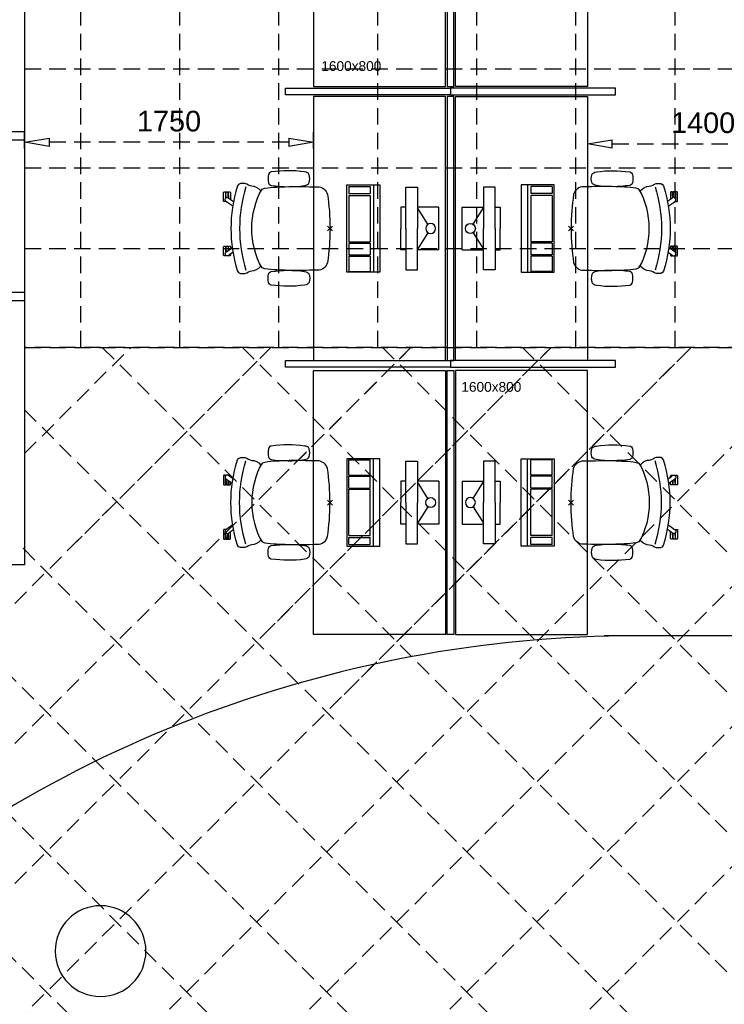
# Model space of a CAD drawing. Header units: millimetres. Extents: x 274596 to 660162, y 141333 to 298920.
# Tile 148 of 165: x 597682 to 601950, y 164143 to 170107. Entities that reach past the tile are written whole.
import ezdxf

# ---------------------------------------------------------------- set-up
doc = ezdxf.new("R2010")
doc.units = ezdxf.units.MM
doc.header["$LTSCALE"] = 400
doc.header["$PDMODE"] = 3
doc.header["$PDSIZE"] = 15
doc.linetypes.add('HIDDEN', pattern=[0.375, 0.25, -0.125])
for name, color, linetype in [('-gd', 2, 'Continuous'), ('-ve', 2, 'HIDDEN'), ('inlay', 6, 'Continuous'), ('inr', 4, 'Continuous'), ('plafond', 255, 'HIDDEN'), ('plat', 5, 'Continuous'), ('sona-s008_ip0', 7, 'Continuous'), ('symbol', 1, 'Continuous'), ('timmerwerk-ge', 150, 'Continuous')]:
    doc.layers.add(name, color=color, linetype=linetype)
doc.layers.add('mat-beton (ihwg)', color=5, linetype='Continuous', lineweight=25)
doc.styles.add('Arial', font='arial.ttf', dxfattribs={"height": 211.666667})
doc.styles.get("Standard").update_dxf_attribs({"font": 'arial.ttf'})
doc.dimstyles.new('CAL-N1-050-25', dxfattribs={"dimscale": 50, "dimtxt": 2.5, "dimasz": 3, "dimexe": 1.5, "dimexo": 0, "dimgap": 0.3, "dimtad": 0, "dimdec": 4, "dimrnd": 1, "dimdsep": 46, "dimtxsty": 'Standard', "dimblk": 'CLOSED', "dimcen": 0, "dimdle": 1.25, "dimclrt": 249, "dimadec": 0, "dimazin": 0, "dimtfac": 0.9, "dimtdec": 4, "dimtix": 1, "dimtmove": 0, "dimatfit": 3, "dimldrblk": 'CLOSED', "dimfxl": 1, "dimtvp": 1, "dimtolj": 1, "dimtzin": 0, "dimarcsym": 0})

# ---------------------------------------------------------------- blocks, each defined once
blk = doc.blocks.new('Kolom O 550')
at = {"layer": 'mat-beton (ihwg)', "lineweight": 25}
blk.add_circle((0, 0), 275, dxfattribs=at)
blk = doc.blocks.new('SONA-S008_B2')
at = {"layer": '-gd'}
blk.add_open_spline([(-253, -509.5), (-87.8, -560.2), (87.8, -560.2), (253, -509.5)], degree=3, dxfattribs=at)
for points in [[(-206.6, -15.8), (-79.4, 5.3), (79.6, 5.3), (206.6, -15.8)], [(-253, -73.9), (-253.4, -51.6), (-233.1, -20.2), (-206.6, -15.8)], [(206.6, -15.8), (233.1, -20.2), (253.4, -51.6), (253, -73.9)], [(-253, -272.1), (-257.1, -206.8), (-252.1, -139.2), (-253, -73.9)], [(253, -73.9), (252.1, -139.2), (257.1, -206.8), (253, -272.1)], [(-342.5, -153.6), (-353.5, -221.1), (-351.5, -287.6), (-342.5, -355.4)], [(-325.3, -126.1), (-337, -131.7), (-340.4, -140.8), (-342.5, -153.6)], [(-277.9, -126.1), (-287.8, -121.3), (-315.3, -121.3), (-325.3, -126.1)], [(-260.7, -153.6), (-262.7, -140.8), (-266.2, -131.7), (-277.9, -126.1)], [(-260.7, -355.4), (-251.6, -287.6), (-249.7, -221.1), (-260.7, -153.6)], [(260.6, -355.4), (251.6, -287.6), (249.7, -221.1), (260.6, -153.6)], [(260.6, -153.6), (262.7, -140.8), (266.2, -131.7), (277.9, -126.1)], [(277.9, -126.1), (287.8, -121.3), (315.3, -121.3), (325.3, -126.1)], [(325.3, -126.1), (337, -131.7), (340.4, -140.8), (342.5, -153.6)], [(342.5, -153.6), (353.4, -221.1), (351.5, -287.6), (342.5, -355.4)], [(-238.9, -411.5), (-253, -365.7), (-250.2, -318.7), (-253, -272.1)], [(253, -272.1), (250.2, -318.7), (253, -365.7), (238.9, -411.5)], [(251.9, -297.7), (252.9, -297.4), (253.8, -297.1), (254.7, -296.8)], [(-342.5, -355.4), (-341.5, -363), (-333.6, -369.9), (-326.1, -371.8)], [(-277, -371.8), (-269.5, -369.9), (-261.7, -363), (-260.7, -355.4)], [(-250.7, -332.5), (-253.1, -331.7), (-255.4, -330.9), (-257.6, -330.2)], [(-255.2, -303.9), (-254.1, -304.3), (-252.9, -304.7), (-251.7, -305.1)], [(256.9, -323.2), (255, -323.8), (253.1, -324.4), (251, -325.1)], [(277, -371.8), (269.5, -369.9), (261.7, -363), (260.6, -355.4)], [(342.5, -355.4), (341.5, -363), (333.6, -369.9), (326.1, -371.8)], [(-326.1, -371.8), (-310.3, -375.7), (-292.8, -375.7), (-277, -371.8)], [(238.9, -411.5), (95.4, -494.5), (-95.5, -494.5), (-238.9, -411.5)], [(326.1, -371.8), (310.3, -375.7), (292.8, -375.7), (277, -371.8)], [(-255.5, -473.7), (-255.4, -489), (-270.3, -500.1), (-272.1, -515.2)], [(-227.3, -418.1), (-247.1, -436.6), (-255.7, -455.2), (-255.5, -473.7)], [(255.5, -473.7), (255.7, -455.2), (247.1, -436.6), (227.3, -418.1)], [(272.1, -515.2), (270.3, -500.1), (255.4, -489), (255.5, -473.7)], [(-272.1, -515.2), (-274.4, -533.8), (-273.7, -555.7), (-258.6, -560.1)], [(258.6, -560.1), (273.7, -555.6), (274.4, -533.8), (272.1, -515.2)], [(-258.6, -560.1), (-77.4, -613.6), (78.8, -613.6), (258.6, -560.1)], [(-185.5, -615.4), (-185.5, -615.4), (-176.5, -602.9), (-162.6, -583.8)], [(-134.5, -588.9), (-152.4, -613.6), (-164.7, -630.5), (-164.7, -630.5)], [(143.1, -630.4), (143.1, -630.4), (131.8, -614.9), (115.2, -592)], [(143.7, -587.5), (156, -604.4), (163.9, -615.2), (163.9, -615.2)], [(-222.5, -641.1), (-222.5, -641.1), (-222.4, -632.9), (-222.4, -632.9)], [(-218.8, -644.8), (-220.8, -644.8), (-222.5, -643.1), (-222.5, -641.1)], [(-222.4, -606.9), (-222.4, -604.9), (-220.7, -603.3), (-218.7, -603.3)], [(-222.4, -615.1), (-222.4, -615.1), (-222.4, -606.9), (-222.4, -606.9)], [(-218.8, -615.1), (-218.8, -615.1), (-222.4, -615.1), (-222.4, -615.1)], [(-222.4, -629.9), (-222.4, -629.9), (-222.4, -618.1), (-222.4, -618.1)], [(-222.4, -618.1), (-222.4, -618.1), (-198.5, -618.1), (-198.5, -618.1)], [(-198.6, -630), (-198.6, -630), (-222.4, -629.9), (-222.4, -629.9)], [(-222.4, -632.9), (-222.4, -632.9), (-218.8, -632.9), (-218.8, -632.9)], [(-198.5, -615.1), (-198.5, -615.1), (-218.8, -615.1), (-218.8, -615.1)], [(-218.8, -632.9), (-218.8, -632.9), (-198.6, -633), (-198.6, -633)], [(-166.5, -644.9), (-166.5, -644.9), (-218.8, -644.8), (-218.8, -644.8)], [(-218.7, -603.3), (-218.7, -603.3), (-192, -603.3), (-176.8, -603.3)], [(-198.6, -633), (-198.6, -633), (-198.6, -630), (-198.6, -630)], [(-198.6, -630), (-198.6, -630), (-186.7, -630), (-186.7, -630)], [(-198.6, -633), (-198.6, -633), (-186.7, -633), (-186.7, -633)], [(-198.5, -618.1), (-198.5, -618.1), (-198.5, -615.1), (-198.5, -615.1)], [(-198.5, -615.1), (-198.5, -615.1), (-186.7, -615.2), (-186.7, -615.2)], [(-198.5, -618.1), (-198.5, -618.1), (-189.1, -618.2), (-187.1, -618.2)], [(-182.7, -633.4), (-188.4, -629.2), (-189.7, -621.1), (-185.5, -615.4)], [(-185.4, -615.2), (-186.2, -615.2), (-186.7, -615.2), (-186.7, -615.2)], [(-186.7, -615.2), (-186.7, -615.2), (-186.7, -616.4), (-186.7, -617.3)], [(-185.9, -630), (-186.4, -630), (-186.7, -630), (-186.7, -630)], [(-186.7, -630), (-186.7, -630), (-186.7, -633), (-186.7, -633)], [(-186.7, -633), (-186.7, -633), (-185.3, -633), (-183.1, -633)], [(-164.7, -630.5), (-168.8, -636.2), (-176.9, -637.5), (-182.7, -633.4)], [(-182.7, -633.4), (-182.7, -633.4), (-182.7, -633.4), (-182.7, -633.4)], [(-167.1, -633), (-166.7, -633), (-166.5, -633), (-166.5, -633)], [(-166.5, -633), (-166.5, -633), (-162.9, -633.1), (-162.9, -633.1)], [(-162.9, -641.3), (-162.9, -643.3), (-164.5, -644.9), (-166.5, -644.9)], [(-162.8, -630.1), (-162.8, -630.1), (-163.4, -630.1), (-164.4, -630)], [(-162.9, -633.1), (-162.9, -633.1), (-162.9, -641.3), (-162.9, -641.3)], [(-162.8, -628), (-162.8, -629.2), (-162.8, -630.1), (-162.8, -630.1)], [(106.4, -606.6), (106.4, -604.6), (108, -603), (110, -603)], [(106.4, -614.8), (106.4, -614.8), (106.4, -606.6), (106.4, -606.6)], [(110.1, -614.8), (110.1, -614.8), (106.4, -614.8), (106.4, -614.8)], [(106.4, -629.7), (106.4, -629.7), (106.4, -617.8), (106.4, -617.8)], [(106.4, -617.8), (106.4, -617.8), (130.3, -617.8), (130.3, -617.8)], [(130.3, -629.6), (130.3, -629.6), (106.4, -629.7), (106.4, -629.7)], [(106.4, -640.9), (106.4, -640.9), (106.4, -632.7), (106.4, -632.7)], [(106.4, -632.7), (106.4, -632.7), (110.1, -632.7), (110.1, -632.7)], [(110.1, -644.5), (108.1, -644.5), (106.5, -642.9), (106.4, -640.9)], [(110, -603), (110, -603), (115.6, -603), (123.1, -603)], [(130.3, -614.8), (130.3, -614.8), (110.1, -614.8), (110.1, -614.8)], [(110.1, -632.7), (110.1, -632.7), (130.3, -632.6), (130.3, -632.6)], [(162.4, -644.4), (162.4, -644.4), (110.1, -644.5), (110.1, -644.5)], [(130.3, -617.8), (130.3, -617.8), (130.3, -614.8), (130.3, -614.8)], [(130.3, -614.8), (130.3, -614.8), (130.9, -614.8), (131.7, -614.8)], [(130.3, -617.8), (130.3, -617.8), (131.9, -617.8), (133.9, -617.8)], [(130.3, -632.6), (130.3, -632.6), (130.3, -629.6), (130.3, -629.6)], [(130.3, -629.6), (130.3, -629.6), (142.1, -629.6), (142.1, -629.6)], [(130.3, -632.6), (130.3, -632.6), (142.2, -632.6), (142.2, -632.6)], [(142.5, -629.6), (142.3, -629.6), (142.1, -629.6), (142.1, -629.6)], [(142.1, -629.6), (142.1, -629.6), (142.2, -632.6), (142.2, -632.6)], [(142.2, -632.6), (142.2, -632.6), (143.3, -632.6), (145.1, -632.6)], [(161.1, -633.2), (155.3, -637.4), (147.2, -636.1), (143.1, -630.4)], [(154.9, -602.9), (159.4, -602.9), (162.3, -602.9), (162.3, -602.9)], [(163.9, -615.2), (168.1, -621), (166.8, -629.1), (161.1, -633.2)], [(161.1, -633.2), (161.1, -633.2), (161.1, -633.2), (161.1, -633.2)], [(161.8, -632.6), (162.2, -632.6), (162.4, -632.6), (162.4, -632.6)], [(162.3, -602.9), (164.4, -602.9), (166, -604.6), (166, -606.6)], [(162.4, -632.6), (162.4, -632.6), (166, -632.6), (166, -632.6)], [(166, -640.8), (166, -642.8), (164.4, -644.4), (162.4, -644.4)], [(166, -614.8), (166, -614.8), (164.6, -614.8), (163.5, -614.8)], [(166, -629.6), (166, -629.6), (165.4, -629.6), (164.4, -629.6)], [(165.3, -617.8), (165.8, -617.8), (166, -617.8), (166, -617.8)], [(166, -606.6), (166, -606.6), (166, -614.8), (166, -614.8)], [(166, -617.8), (166, -617.8), (166, -618.6), (166, -619.9)], [(166, -625.7), (166, -627.8), (166, -629.6), (166, -629.6)], [(166, -632.6), (166, -632.6), (166, -640.8), (166, -640.8)]]:
    blk.add_open_spline(points, degree=3)
at = {"layer": 'sona-s008_ip0'}
blk.add_point((0, 0), dxfattribs=at)
blk = doc.blocks.new('SYMB-CMP4_B2')
for p, q in [((-130, 558.1), (130, 558.1)), ((-130, 558.1), (-130, 428.1)), ((130, 558.1), (130, 428.1)), ((-25.3, 491.9), (-125, 428.1)), ((25.3, 491.9), (125, 428.1)), ((-250, 358.1), (-250, 428.1)), ((-250, 428.1), (0, 428.1)), ((250, 428.1), (0, 428.1)), ((250, 358.1), (250, 428.1)), ((0, 358.1), (-250, 358.1)), ((-130, 358.1), (-130, 328.1)), ((0, 358.1), (250, 358.1)), ((130, 358.1), (130, 328.1)), ((-130, 328.1), (0, 328.1)), ((130, 328.1), (0, 328.1)), ((265, 200), (-265, 200)), ((-265, 200), (-265, 0)), ((265, 0), (265, 200)), ((265, 162.9), (-265, 162.9)), ((-166.8, 141.5), (-259.7, 141.5)), ((-259.7, 12.9), (-259.7, 141.5)), ((-166.8, 12.9), (-166.8, 141.5)), ((-88, 141.5), (-159.1, 141.5)), ((-159.1, 12.9), (-159.1, 141.5)), ((-88, 12.9), (-88, 141.5)), ((200.4, 141.5), (-81.5, 141.5)), ((-81.5, 12.9), (-81.5, 141.5)), ((200.4, 12.9), (200.4, 141.5)), ((254.7, 141.5), (212.3, 141.5)), ((212.3, 12.9), (212.3, 141.5)), ((254.7, 12.9), (254.7, 141.5)), ((-265, 0), (265, 0)), ((-166.8, 12.9), (-259.7, 12.9)), ((-88, 12.9), (-159.1, 12.9)), ((200.4, 12.9), (-81.5, 12.9)), ((254.7, 12.9), (212.3, 12.9))]:
    blk.add_line(p, q)
blk.add_circle((0, 508.1), 30)
blk = doc.blocks.new('_CLOSED')
at = {"color": 0, "linetype": 'ByBlock'}
for p, q in [((-1, 0.167), (0, 0)), ((-1, 0.167), (-1, -0.167)), ((0, 0), (-1, -0.167))]:
    blk.add_line(p, q, dxfattribs=at)
blk = doc.blocks.new('*D1736')
at = {"layer": '-ve', "color": 0, "lineweight": -2, "transparency": 16777216}
for p, q in [((160692.3, 26376.9), (160692.3, 26208.7)), ((162092.3, 26376.9), (162092.3, 26208.7)), ((160842.3, 26283.7), (161942.3, 26283.7))]:
    blk.add_line(p, q, dxfattribs=at)
at = {"layer": 'Defpoints', "color": 0, "transparency": 16777216}
for p in [(160692.3, 26376.9), (162092.3, 26376.9), (162092.3, 26283.7)]:
    blk.add_point(p, dxfattribs=at)
at = {"layer": '-ve', "color": 0, "lineweight": -2, "transparency": 16777216, "xscale": 150, "yscale": 150, "zscale": 150, "rotation": 180}
blk.add_blockref('_CLOSED', (160692.3, 26283.7), dxfattribs=at)
at = {"layer": '-ve', "color": 0, "lineweight": -2, "transparency": 16777216, "xscale": 150, "yscale": 150, "zscale": 150}
blk.add_blockref('_CLOSED', (162092.3, 26283.7), dxfattribs=at)
at = {"layer": '-ve', "color": 249, "transparency": 16777216, "insert": (161392.3, 26411.3), "char_height": 125, "attachment_point": 5}
blk.add_mtext('\\A1;1400', dxfattribs=at)
blk = doc.blocks.new('*D1737')
at = {"layer": '-ve', "color": 0, "lineweight": -2, "transparency": 16777216}
for p, q in [((157282.3, 26255.8), (157282.3, 26368.6)), ((159032.3, 26255.8), (159032.3, 26368.6)), ((158882.3, 26293.6), (157432.3, 26293.6))]:
    blk.add_line(p, q, dxfattribs=at)
at = {"layer": 'Defpoints', "color": 0, "transparency": 16777216}
for p in [(157282.3, 26293.6), (157282.3, 26255.8), (159032.3, 26255.8)]:
    blk.add_point(p, dxfattribs=at)
at = {"layer": '-ve', "color": 0, "lineweight": -2, "transparency": 16777216, "xscale": 150, "yscale": 150, "zscale": 150}
for p, rotation in [((157282.3, 26293.6), 179.9999999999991), ((159032.3, 26293.6), 359.9999999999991)]:
    blk.add_blockref('_CLOSED', p, dxfattribs=dict(at, rotation=rotation))
at = {"layer": '-ve', "color": 249, "transparency": 16777216, "insert": (158157.3, 26421.2), "char_height": 125, "attachment_point": 5}
blk.add_mtext('\\A1;1750', dxfattribs=at)
blk = doc.blocks.new('plat02')
at = {"layer": 'inlay'}
blk.add_line((27120, 10038.78315), (25820, 10038.78315), dxfattribs=at)
blk.add_arc((26020, 2578.78315), 7460, 90, 132.271472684, dxfattribs=at)
at = {"layer": 'inr'}
for points in [[(24860, 13366.10944), (24860, 14966.10944), (24060, 14966.10944), (24060, 13366.10944)], [(24870, 14966.10944), (24870, 13366.10944), (24910, 13366.10944), (24910, 14966.10944)], [(24920, 13366.10944), (24920, 14966.10944), (25720, 14966.10944), (25720, 13366.10944)], [(23890, 13356.10944), (24890, 13356.10944), (24890, 13316.10944), (23890, 13316.10944)], [(24860, 11706.10944), (24860, 13306.10944), (24060, 13306.10944), (24060, 11706.10944)], [(24870, 13306.10944), (24870, 11706.10944), (24910, 11706.10944), (24910, 13306.10944)], [(25890, 13356.10944), (24890, 13356.10944), (24890, 13316.10944), (25890, 13316.10944)], [(24920, 11706.10944), (24920, 13306.10944), (25720, 13306.10944), (25720, 11706.10944)], [(23890, 11706.10944), (24890, 11706.10944), (24890, 11666.10944), (23890, 11666.10944)], [(25890, 11706.10944), (24890, 11706.10944), (24890, 11666.10944), (25890, 11666.10944)], [(24860, 11646.10944), (24860, 10046.10944), (24060, 10046.10944), (24060, 11646.10944)], [(24870, 10046.10944), (24870, 11646.10944), (24910, 11646.10944), (24910, 10046.10944)], [(24920, 11646.10944), (24920, 10046.10944), (25720, 10046.10944), (25720, 11646.10944)]]:
    blk.add_lwpolyline(points, close=True, dxfattribs=at)
at = {"layer": 'plat'}
for p, q in [((22310, 14168.78315), (22310, 10468.78315)), ((22210, 13093.78315), (22310, 13093.78315)), ((22210, 13043.78315), (22310, 13043.78315)), ((22310, 12118.78315), (22210, 12118.78315)), ((22310, 12068.78315), (22210, 12068.78315)), ((22310, 10468.78315), (19360, 10468.78315))]:
    blk.add_line(p, q, dxfattribs=at)
at = {"layer": 'plat', "lineweight": 0}
blk.add_circle((22770, 8128.78315), 275, dxfattribs=at)
blk.add_circle((22770, 8128.78315), 275, dxfattribs=at)
at = {"layer": 'inr'}
for p, rotation in [((24160, 12506.10944), 270), ((25620, 10846.10944), 90)]:
    blk.add_blockref('SONA-S008_B2', p, dxfattribs=dict(at, rotation=rotation))
at = {"layer": 'inr', "xscale": -1}
for p, rotation in [((25620, 12506.10944), 90), ((24160, 10846.10944), 270)]:
    blk.add_blockref('SONA-S008_B2', p, dxfattribs=dict(at, rotation=rotation))
at = {"layer": 'mat-beton (ihwg)', "color": 7, "xscale": -1}
blk.add_blockref('Kolom O 550', (22770, 8128.78315), dxfattribs=at)
at = {"layer": 'symbol', "xscale": -1}
for p, rotation in [((24261.4887, 12506.10944), 270), ((25518.5113, 10846.10944), 90)]:
    blk.add_blockref('SYMB-CMP4_B2', p, dxfattribs=dict(at, rotation=rotation))
at = {"layer": 'symbol'}
for p, rotation in [((25518.5113, 12506.10944), 90), ((24261.4887, 10846.10944), 270)]:
    blk.add_blockref('SYMB-CMP4_B2', p, dxfattribs=dict(at, rotation=rotation))
at = {"layer": 'plat', "style": 'Arial'}
for p in [(24107.17814, 13460.34479), (24955.41359, 11517.149)]:
    blk.add_text('1600x800', height=59.266667, dxfattribs=at).set_placement(p)
at = {"layer": '-ve'}
for p1, p2, distance, picture, middle in [((24060, 12990.41519), (22310, 12990.41519), -37.76067, '*D1737', (23185, 13155.81911)), ((25720, 13111.48989), (27120, 13111.48989), -93.23045, '*D1736', (26420, 13145.90268))]:
    dim = blk.add_aligned_dim(p1=p1, p2=p2, distance=distance, dimstyle='CAL-N1-050-25', dxfattribs=at)
    dim.commit()
    dim.dimension.update_dxf_attribs({"geometry": picture, "text_midpoint": middle, "insert": (-134972.26676, -13265.39602)})

msp = doc.modelspace()

# ---------------------------------------------------------------- linework, layer by layer
at = {"layer": 'plafond'}
for p, q in [((598051.74537, 168121.52899), (598051.74537, 171496.52899)), ((598651.74537, 168121.52899), (598651.74537, 171496.52899)), ((599251.74537, 168121.52899), (599251.74537, 171496.52899)), ((599851.74537, 168121.52899), (599851.74537, 171496.52899)), ((600451.74537, 168121.52899), (600451.74537, 171496.52899)), ((601051.74537, 168121.52899), (601051.74537, 171496.52899)), ((601651.74537, 168121.52899), (601651.74537, 171496.52899)), ((597711.74537, 169809.70865), (602521.74537, 169809.70865)), ((597711.74537, 169209.70865), (602521.74537, 169209.70865)), ((597711.74537, 168721.52899), (602521.74537, 168721.52899)), ((593091.59394, 162009.52899), (599203.59394, 168121.52899)), ((593940.12208, 162009.52899), (600052.12208, 168121.52899)), ((594788.65021, 162009.52899), (600900.65021, 168121.52899)), ((595637.17835, 162009.52899), (601749.17835, 168121.52899)), ((597711.74537, 167478.20856), (598355.0658, 168121.52899)), ((597711.74537, 167478.20856), (598355.0658, 168121.52899)), ((597988.90725, 166906.84231), (599203.59394, 168121.52899)), ((598182.76276, 168121.52899), (602521.74537, 163782.54639)), ((598601.23325, 166670.64017), (600052.12208, 168121.52899)), ((599031.2909, 168121.52899), (602521.74537, 164631.07452)), ((599159.69058, 166380.56936), (600900.65021, 168121.52899)), ((599646.69525, 166019.04589), (601749.17835, 168121.52899)), ((599879.81904, 168121.52899), (602521.74537, 165479.60266)), ((600728.34718, 168121.52899), (602675.35001, 166174.52616)), ((596680.70649, 162204.52899), (602521.74537, 168045.56788)), ((597711.74537, 167744.01825), (598961.43757, 166494.32605)), ((597711.74537, 167744.01825), (602521.74537, 162934.01825)), ((597529.23463, 162204.52899), (602521.74537, 167197.03974)), ((597702.70649, 166904.52899), (602402.70649, 162204.52899)), ((595257.12208, 166804.52899), (599857.12208, 162204.52899)), ((596105.65021, 166804.52899), (600705.65021, 162204.52899)), ((596954.17835, 166804.52899), (601554.17835, 162204.52899)), ((598377.76276, 162204.52899), (602521.74537, 166348.5116)), ((599226.2909, 162204.52899), (602521.74537, 165499.98346))]:
    msp.add_line(p, q, dxfattribs=at)
for points in [[(597711.74537, 168121.52899), (602521.74537, 168121.52899), (602521.74537, 171504.52899), (584201.74537, 171504.52899), (584201.74537, 168121.52899), (584251.74537, 168121.52899)], [(602521.74537, 162204.52899), (602521.74537, 168121.52899), (597711.74537, 168121.52899)]]:
    msp.add_lwpolyline(points, dxfattribs=at)
msp.add_lwpolyline([(591811.74537, 170504.52899), (597711.74537, 170504.52899), (597711.74537, 166804.52899), (591811.74537, 166804.52899)], close=True, dxfattribs=at)

# ---------------------------------------------------------------- block references
at = {"layer": 'timmerwerk-ge'}
msp.add_blockref('plat02', (575401.74537, 156335.74585), dxfattribs=at)

doc.saveas('drawing.dxf')
